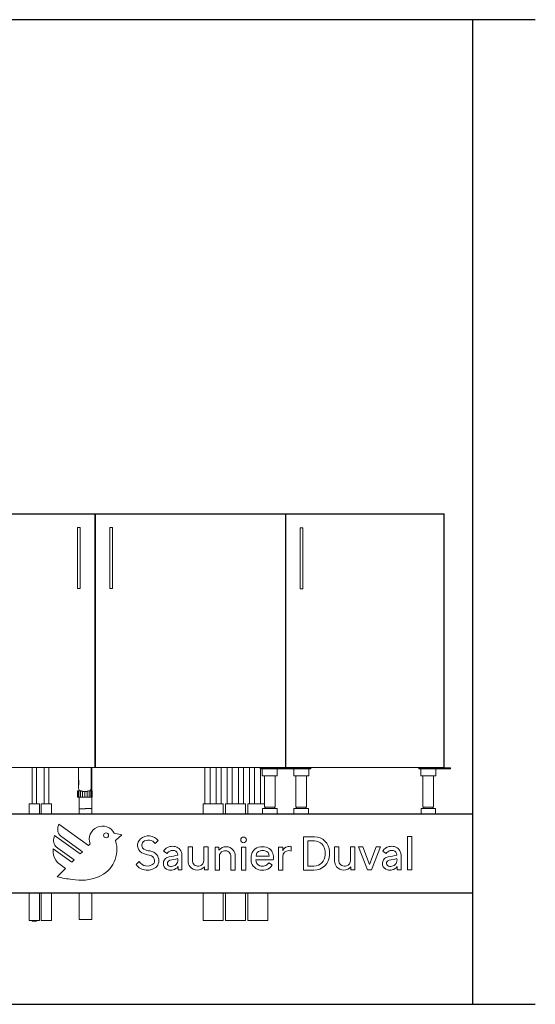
# Model space of a CAD drawing. Header units: millimetres. Extents: x -20716 to -17420, y -600 to 2500.
# Tile 14 of 14: x -19043 to -17420, y -600 to 2500. Entities that reach past the tile are written whole.
import ezdxf

# ---------------------------------------------------------------- set-up
doc = ezdxf.new("R2010")
doc.units = ezdxf.units.MM
for name, color, linetype, lineweight in [('A-FLOR', 192, 'Continuous', 25), ('A-GENM', 13, 'Continuous', 18), ('A-WALL', 113, 'Continuous', 25), ('G-IMPT', 8, 'Continuous', 18), ('I-FURN', 30, 'Continuous', 18), ('M-EQPM', 50, 'Continuous', 18), ('P-PIPE', 3, 'Continuous', 18)]:
    doc.layers.add(name, color=color, linetype=linetype, lineweight=lineweight)

# ---------------------------------------------------------------- blocks, each defined once
blk = doc.blocks.new('Raccordement sur Siphon avec syphon - Raccordement sur Siphon avec syphon-530313-Coupe vue face')
at = {"layer": 'P-PIPE'}
for p, q in [((-18857.9, 145.2), (-18857.9, 105.3)), ((-18817.9, 105.3), (-18817.9, 145.2)), ((-18817, 105.3), (-18817, 145.2)), ((-18816, 72.3), (-18816, 145.2)), ((-18860.4, 72.3), (-18859.4, 72.3)), ((-18860.4, 52.3), (-18860.4, 72.3)), ((-18859.4, 72.3), (-18856.3, 72.3)), ((-18859.4, 52.3), (-18859.4, 72.3)), ((-18856.3, 72.3), (-18851.3, 72.3)), ((-18856.3, 52.3), (-18856.3, 72.3)), ((-18856, 75.6), (-18856, 72.3)), ((-18851.3, 72.3), (-18850.3, 72.3)), ((-18851.3, 52.3), (-18851.3, 72.3)), ((-18845, 52.3), (-18845, 70.4)), ((-18837.9, 52.3), (-18837.9, 69.6)), ((-18830.8, 52.3), (-18830.8, 70.4)), ((-18825.4, 72.3), (-18824.3, 72.3)), ((-18824.3, 72.3), (-18819.1, 72.3)), ((-18824.3, 52.3), (-18824.3, 72.3)), ((-18819.1, 72.3), (-18815.7, 72.3)), ((-18819.1, 52.3), (-18819.1, 72.3)), ((-18815.7, 72.3), (-18814.4, 72.3)), ((-18815.7, 52.3), (-18815.7, 72.3)), ((-18814.4, 52.3), (-18814.4, 72.3)), ((-18859.4, 52.3), (-18860.4, 52.3)), ((-18856.3, 52.3), (-18859.4, 52.3)), ((-18851.3, 52.3), (-18856.3, 52.3)), ((-18856, 52.3), (-18856, 15.3)), ((-18845, 52.3), (-18851.3, 52.3)), ((-18837.9, 52.3), (-18845, 52.3)), ((-18830.8, 52.3), (-18837.9, 52.3)), ((-18824.3, 52.3), (-18830.8, 52.3)), ((-18819.1, 52.3), (-18824.3, 52.3)), ((-18815.7, 52.3), (-18819.1, 52.3)), ((-18816, 15.3), (-18816, 52.3)), ((-18814.4, 52.3), (-18815.7, 52.3)), ((-18856, 15.3), (-18840.8, 15.3)), ((-18840.7, 15.3), (-18836.4, 15.3)), ((-18836.4, 15.3), (-18836.2, 15.3))]:
    blk.add_line(p, q, dxfattribs=at)
at = {"layer": 'P-PIPE', "flags": 128}
for points in [[(-18854.4, 72.3), (-18856.7, 77.4), (-18857.1, 79.4), (-18857.3, 80.4), (-18857.4, 81.1), (-18857.5, 81.7), (-18857.5, 82.2), (-18857.5, 82.6), (-18857.6, 83.1), (-18857.6, 83.5), (-18857.6, 84), (-18857.6, 84.5), (-18857.6, 85), (-18857.7, 85.5), (-18857.7, 86), (-18857.7, 86.6), (-18857.7, 87.2), (-18857.7, 87.8), (-18857.7, 88.5), (-18857.7, 89.1), (-18857.8, 89.8), (-18857.8, 90.5), (-18857.8, 91.3), (-18857.8, 92), (-18857.8, 92.8), (-18857.8, 93.6), (-18857.8, 94.4), (-18857.8, 95.2), (-18857.8, 96), (-18857.9, 96.9), (-18857.9, 97.7), (-18857.9, 98.6), (-18857.9, 99.5), (-18857.9, 100.4), (-18857.9, 101.3), (-18857.9, 102.2), (-18857.9, 103.1), (-18857.9, 104), (-18857.9, 104.9), (-18857.9, 105.3)], [(-18857.2, 85.1), (-18857.2, 85.2), (-18857.2, 85.3), (-18857.2, 85.5), (-18857.2, 85.7), (-18857.2, 86), (-18857.2, 86.4), (-18857.2, 86.8), (-18857.2, 87.2), (-18857.1, 87.7), (-18857.1, 88.2), (-18857.1, 88.7), (-18857.1, 89.3), (-18857.1, 89.8), (-18857.1, 90.5), (-18857.1, 91.1), (-18857, 91.8), (-18857, 92.5), (-18857, 93.2), (-18857, 93.9), (-18857, 94.7), (-18857, 95.5), (-18857, 96.2), (-18857, 97.1), (-18857, 97.9), (-18857, 98.7), (-18857, 99.6), (-18857, 100.4), (-18857, 101.3), (-18857, 102.1), (-18857, 103), (-18857, 103.9), (-18857, 104.8), (-18857, 105.3)], [(-18820.4, 72.3), (-18818.1, 77.4), (-18817.7, 79.4), (-18817.5, 80.4), (-18817.4, 81.1), (-18817.4, 81.7), (-18817.3, 82.2), (-18817.3, 82.6), (-18817.3, 83.1), (-18817.3, 83.5), (-18817.2, 84), (-18817.2, 84.5), (-18817.2, 85), (-18817.2, 85.5), (-18817.2, 86), (-18817.2, 86.6), (-18817.1, 87.2), (-18817.1, 87.8), (-18817.1, 88.5), (-18817.1, 89.1), (-18817.1, 89.8), (-18817.1, 90.5), (-18817.1, 91.3), (-18817, 92), (-18817, 92.8), (-18817, 93.6), (-18817, 94.4), (-18817, 95.2), (-18817, 96), (-18817, 96.9), (-18817, 97.7), (-18817, 98.6), (-18817, 99.5), (-18817, 100.4), (-18817, 101.3), (-18817, 102.2), (-18817, 103.1), (-18817, 104), (-18817, 104.9), (-18817, 105.3)], [(-18817.6, 85.1), (-18817.6, 85.2), (-18817.6, 85.3), (-18817.6, 85.5), (-18817.6, 85.7), (-18817.6, 86), (-18817.7, 86.4), (-18817.7, 86.8), (-18817.7, 87.2), (-18817.7, 87.7), (-18817.7, 88.2), (-18817.7, 88.7), (-18817.7, 89.3), (-18817.8, 89.8), (-18817.8, 90.5), (-18817.8, 91.1), (-18817.8, 91.8), (-18817.8, 92.5), (-18817.8, 93.2), (-18817.8, 93.9), (-18817.8, 94.7), (-18817.8, 95.5), (-18817.8, 96.2), (-18817.9, 97.1), (-18817.9, 97.9), (-18817.9, 98.7), (-18817.9, 99.6), (-18817.9, 100.4), (-18817.9, 101.3), (-18817.9, 102.1), (-18817.9, 103), (-18817.9, 103.9), (-18817.9, 104.8), (-18817.9, 105.3)]]:
    blk.add_lwpolyline(points, dxfattribs=at)
at = {"layer": 'P-PIPE'}
for points in [[(-18845, 70.4), (-18845.9, 70.5), (-18847.7, 71), (-18849.4, 71.8), (-18850.3, 72.3)], [(-18837.9, 69.6), (-18839.1, 69.5), (-18841.5, 69.5), (-18843.8, 70), (-18845, 70.4)], [(-18830.8, 70.4), (-18831.9, 70), (-18834.3, 69.5), (-18836.7, 69.5), (-18837.9, 69.6)], [(-18825.4, 72.3), (-18826.2, 71.8), (-18828, 71), (-18829.8, 70.5), (-18830.8, 70.4)]]:
    blk.add_open_spline(points, degree=3, dxfattribs=at)
blk = doc.blocks.new('Logo_Geometry_SD_3Dx10- - Mur_horizontal-V1-Coupe vue face')
at = {"layer": 'M-EQPM'}
for p, q in [((-18919.7, -32.9), (-18922.2, -42.2)), ((-18826.6, -100.5), (-18919.7, -32.9)), ((-18720.8, -66.2), (-18745.5, -61.3)), ((-18932.8, -68.2), (-18935.3, -77.6)), ((-18852.6, -126.5), (-18932.8, -68.2)), ((-18909.8, -72.7), (-18845.5, -119.5)), ((-18741.2, -84.6), (-18720.8, -66.2)), ((-18616.7, -94.1), (-18607.2, -84.6)), ((-18115.1, -72.2), (-18149.2, -72.2)), ((-18149.2, -72.2), (-18149.2, -177.8)), ((-18136, -164.6), (-18136, -85.4)), ((-18136, -85.4), (-18115.1, -85.4)), ((-17822.3, -71.8), (-17822.3, -176.5)), ((-17808.6, -71.8), (-17822.3, -71.8)), ((-17808.6, -176.5), (-17808.6, -71.8)), ((-18937, -110), (-18937, -122)), ((-18878.5, -152.5), (-18937, -110)), ((-18923, -108.1), (-18871.5, -145.5)), ((-18845.5, -119.5), (-18852.6, -126.5)), ((-18821, -94.9), (-18826.6, -100.5)), ((-18589.6, -117.6), (-18578.8, -125.2)), ((-18512.8, -103.9), (-18512.8, -149)), ((-18499.2, -103.9), (-18512.8, -103.9)), ((-18499.2, -150.7), (-18499.2, -103.9)), ((-18449.2, -103.9), (-18462.8, -103.9)), ((-18462.8, -103.9), (-18462.8, -147.3)), ((-18449.2, -176.5), (-18449.2, -103.9)), ((-18415.8, -105.2), (-18427.9, -105.2)), ((-18427.9, -105.2), (-18427.9, -177.8)), ((-18415.8, -114.7), (-18415.8, -105.2)), ((-18344.9, -105.2), (-18344.9, -177.8)), ((-18331.3, -105.2), (-18344.9, -105.2)), ((-18331.3, -177.8), (-18331.3, -105.2)), ((-18228.1, -105.2), (-18228.1, -177.8)), ((-18214.5, -105.2), (-18228.1, -105.2)), ((-18214.5, -116.2), (-18214.5, -105.2)), ((-18188.1, -117.3), (-18188.1, -102.7)), ((-18081.2, -119.4), (-18081.2, -129.4)), ((-18068, -129.4), (-18068, -119.4)), ((-18051.5, -103.9), (-18051.5, -149)), ((-18037.9, -103.9), (-18051.5, -103.9)), ((-18037.9, -150.7), (-18037.9, -103.9)), ((-17987.9, -103.9), (-18001.5, -103.9)), ((-18001.5, -103.9), (-18001.5, -147.3)), ((-17987.9, -176.5), (-17987.9, -103.9)), ((-17963.1, -103.9), (-17976, -103.9)), ((-17976, -103.9), (-17948.2, -176.5)), ((-17941.7, -159.6), (-17963.1, -103.9)), ((-17920.3, -103.9), (-17941.7, -159.6)), ((-17935.2, -176.5), (-17907.3, -103.9)), ((-17907.3, -103.9), (-17920.3, -103.9)), ((-17899.9, -117.6), (-17889, -125.2)), ((-18923.7, -153.4), (-18898.3, -171.9)), ((-18871.5, -145.5), (-18878.5, -152.5)), ((-18666.8, -150.7), (-18676.3, -160.2)), ((-18532, -176.5), (-18532, -130.1)), ((-18532, -130.1), (-18532, -176.5)), ((-18414.3, -177.8), (-18414.3, -134.4)), ((-18377.9, -131), (-18377.9, -177.8)), ((-18364.3, -177.8), (-18364.3, -132.7)), ((-18299.7, -145.4), (-18244.7, -145.4)), ((-18257.9, -133.5), (-18298.7, -133.5)), ((-18247.6, -161), (-18258.9, -154.2)), ((-18214.5, -177.8), (-18214.5, -134.5)), ((-17842.2, -176.5), (-17842.2, -130.1)), ((-17842.2, -130.1), (-17842.2, -176.5)), ((-18898.3, -171.9), (-18924.7, -198.2)), ((-18544, -166.2), (-18544, -176.5)), ((-18544, -176.5), (-18532, -176.5)), ((-18461.3, -166.9), (-18461.3, -176.5)), ((-18461.3, -176.5), (-18449.2, -176.5)), ((-18427.9, -177.8), (-18414.3, -177.8)), ((-18377.9, -177.8), (-18364.3, -177.8)), ((-18344.9, -177.8), (-18331.3, -177.8)), ((-18228.1, -177.8), (-18214.5, -177.8)), ((-18149.2, -177.8), (-18116.4, -177.8)), ((-18116.4, -164.6), (-18136, -164.6)), ((-18000, -166.9), (-18000, -176.5)), ((-18000, -176.5), (-17987.9, -176.5)), ((-17948.2, -176.5), (-17935.2, -176.5)), ((-17854.3, -166.2), (-17854.3, -176.5)), ((-17854.3, -176.5), (-17842.2, -176.5)), ((-17822.3, -176.5), (-17808.6, -176.5))]:
    blk.add_line(p, q, dxfattribs=at)
for centre, radius, start, end in [((-18895.7, -49.3), 27.4, 165, 239), ((-18782.3, -80.3), 41.4, 27.2922, 200.7078), ((-18770.8, -67.9), 7.8, 0, 180), ((-18908.9, -84.6), 27.4, 165, 239), ((-18830.3, -112.4), 93.4, 292.6291, 17.3709), ((-18770.8, -67.9), 7.8, 180, 0), ((-18644.6, -99.3), 27.1, 131.7193, 239.9891), ((-18637.4, -107.3), 37.8, 36.9059, 131.7193), ((-18644.6, -99.3), 13.9, 131.7193, 239.9891), ((-18637.4, -107.3), 24.6, 32.5047, 131.7193), ((-18338.1, -82.2), 8.91, 0, 180), ((-18338.1, -82.2), 8.91, 180, 360), ((-18115.1, -119.4), 47.1, 360, 90), ((-18115.1, -119.4), 33.9, 0, 90), ((-18893.5, -122), 43.6, 180, 226), ((-18628.6, -71.7), 59, 239.9891, 264.0109), ((-18628.6, -71.7), 45.8, 239.9891, 264.0109), ((-18636.8, -149.6), 32.6, 37.9891, 84.0109), ((-18563.5, -133.3), 30.5, 101.7513, 149.01), ((-18563.5, -133.3), 17.3, 101.7513, 152.0772), ((-18561.5, -142.9), 40.4, 77.8004, 101.7513), ((-18561.5, -142.9), 27.2, 78.2487, 101.7513), ((-18559.5, -130.1), 14.3, 0, 75.3178), ((-18559.5, -130.1), 27.5, 0, 76.0682), ((-18393.1, -133), 29.1, 38.8689, 141.1311), ((-18396.3, -134.4), 18, 109.0121, 180), ((-18396.1, -135), 18.6, 12.5226, 109.0121), ((-18393.4, -132.7), 29.1, 0, 38.1042), ((-18277.7, -138.4), 36.6, 148.2144, 170.7606), ((-18282.2, -135.5), 31.3, 106.292, 148.3976), ((-18281.5, -133.1), 17.2, 102.6676, 181.3951), ((-18278.9, -158.3), 54.2, 77.6674, 102.8154), ((-18278.1, -156.4), 40.7, 79.8984, 100.1151), ((-18273.4, -131.8), 15.6, 353.5753, 81.0206), ((-18272.8, -132.8), 28, 33.3515, 78.6796), ((-18289.8, -139.6), 46, 7.8164, 28.7851), ((-18196, -123), 19.7, 103.8963, 160.0478), ((-18195.9, -134.5), 18.6, 90, 180), ((-18190.7, -144.5), 41.9, 86.4821, 103.8963), ((-18195.9, -138.8), 22.8, 70, 90), ((-17873.7, -133.3), 30.5, 101.7513, 149.01), ((-17873.7, -133.3), 17.3, 101.7513, 152.0772), ((-17871.7, -142.9), 40.4, 77.8004, 101.7513), ((-17871.7, -142.9), 27.2, 78.2487, 101.7513), ((-17869.8, -130.1), 14.3, 0, 75.3178), ((-17869.8, -130.1), 27.5, 0, 76.0682), ((-18641.1, -134.3), 30.4, 212.5827, 311.5566), ((-18636.8, -149.6), 19.4, 37.9891, 84.0109), ((-18634.4, -147.8), 16.4, 325.2501, 37.9891), ((-18634.4, -147.8), 29.6, 322.0109, 37.9891), ((-18569.5, -156.7), 21, 132.2855, 255.1145), ((-18569.5, -156.7), 21, 97.3656, 132.2855), ((-18568.3, -156.1), 9.62, 98.7109, 269.2891), ((-18594, 33.1), 170.3, 277.3656, 286.6344), ((-18605.6, 87.1), 236.4, 278.7109, 284.8276), ((-18567.4, -145.9), 22.7, 330.2518, 11.1415), ((-18483.7, -149), 29.1, 180, 218.1042), ((-18481, -146.7), 18.6, 192.5226, 289.0121), ((-18480.8, -147.3), 18, 289.0121, 0), ((-18254.1, -142.5), 60.5, 170.5115, 181.9166), ((-18281.3, -144.5), 33.3, 180, 254.9023), ((-18278.3, -144.1), 21.5, 183.5144, 247.3394), ((-18277.4, -143.1), 21.6, 285.0977, 328.9023), ((-18266.8, -138.4), 23.2, 342.546, 12.769), ((-18116.4, -129.4), 48.4, 270, 360), ((-18116.4, -129.4), 35.2, 270, 0), ((-18022.4, -149), 29.1, 180, 218.1042), ((-18019.7, -146.7), 18.6, 192.5226, 289.0121), ((-18019.5, -147.3), 18, 289.0121, 0), ((-17879.8, -156.7), 21, 132.2855, 255.1145), ((-17879.8, -156.7), 21, 97.3656, 132.2855), ((-17878.6, -156.1), 9.62, 98.7109, 269.2891), ((-17904.3, 33.1), 170.3, 277.3656, 286.6344), ((-17915.8, 87.1), 236.4, 278.7109, 284.8276), ((-17877.6, -145.9), 22.7, 330.2518, 11.1415), ((-18641.1, -134.3), 43.6, 216.3739, 313.5129), ((-18567.4, -148.9), 29.1, 255.1145, 284.8855), ((-18568, -131.4), 34.4, 269.2891, 294.9071), ((-18567.4, -148.9), 29.1, 284.8855, 323.6996), ((-18559.1, -150.6), 13.2, 294.9071, 330.2518), ((-18483.9, -148.6), 29.1, 218.8689, 321.1311), ((-18279.2, -136.4), 41.6, 254.9023, 285.0977), ((-18279.2, -136.4), 28.4, 254.9023, 285.0977), ((-18277.4, -143.1), 34.8, 285.0977, 328.9023), ((-18022.7, -148.6), 29.1, 218.8689, 321.1311), ((-17877.7, -148.9), 29.1, 255.1145, 284.8855), ((-17878.3, -131.4), 34.4, 269.2891, 294.9071), ((-17877.7, -148.9), 29.1, 284.8855, 323.6996), ((-17869.4, -150.6), 13.2, 294.9071, 330.2518), ((-18845.5, 102.1), 310.6, 255.2351, 264.0981), ((-18849.4, -66.5), 143.1, 258.7177, 292.6291)]:
    blk.add_arc(centre, radius, start, end, dxfattribs=at)
blk = doc.blocks.new('Kitchen_Cabinets_FINSA_Pro-Base-Sink-unit-1200-blanc - Opening Type - _Two hinged doors_ Height - _800 mm_-1380536-Coupe vue face')
at = {"layer": 'G-IMPT'}
for p, q in [((-19379, 141), (-19379, 119)), ((-19379, 141), (-19379, 119)), ((-19332, 119), (-19332, 141)), ((-19332, 119), (-19332, 141)), ((-19325.5, 141), (-19325.5, 145)), ((-18285.5, 145), (-18285.5, 141)), ((-18279, 141), (-18279, 119)), ((-18279, 141), (-18279, 119)), ((-18232, 119), (-18232, 141)), ((-18232, 119), (-18232, 141)), ((-19372.2, 119), (-19372.2, 90.1)), ((-19372.2, 119), (-19372.2, 21)), ((-19338.7, 90.1), (-19338.7, 119)), ((-19338.7, 21), (-19338.7, 119)), ((-18272.2, 119), (-18272.2, 90.1)), ((-18272.2, 119), (-18272.2, 21)), ((-18238.7, 90.1), (-18238.7, 119)), ((-18238.7, 21), (-18238.7, 119)), ((-19372.2, 55.8), (-19372.2, 21)), ((-19338.7, 21), (-19338.7, 55.8)), ((-18272.2, 55.8), (-18272.2, 21)), ((-18238.7, 21), (-18238.7, 55.8)), ((-19378.5, 17), (-19378.5, 1)), ((-19370, 21), (-19370, 17)), ((-19341, 17), (-19341, 21)), ((-19332.5, 1), (-19332.5, 17)), ((-18278.5, 17), (-18278.5, 0)), ((-18270, 21), (-18270, 17)), ((-18241, 17), (-18241, 21)), ((-18232.5, 0), (-18232.5, 17))]:
    blk.add_line(p, q, dxfattribs=at)
at = {"layer": 'G-IMPT', "flags": 128}
for points in [[(-18860.4, 872.2), (-18860.4, 873.5), (-18860.4, 874.8), (-18860.4, 876), (-18860.4, 877.2), (-18860.4, 878.1), (-18860.4, 878.9), (-18860.4, 879.1)], [(-18852.4, 879.1), (-18852.4, 878.9), (-18852.4, 878.1), (-18852.4, 877.2), (-18852.4, 876), (-18852.4, 874.8), (-18852.4, 873.5), (-18852.4, 872.2)], [(-18758.6, 872.2), (-18758.6, 873.5), (-18758.6, 874.8), (-18758.6, 876), (-18758.6, 877.2), (-18758.6, 878.1), (-18758.6, 878.9), (-18758.6, 879.1)], [(-18750.6, 879.1), (-18750.6, 878.9), (-18750.6, 878.1), (-18750.6, 877.2), (-18750.6, 876), (-18750.6, 874.8), (-18750.6, 873.5), (-18750.6, 872.2)], [(-18860.4, 730.4), (-18860.4, 730.6), (-18860.4, 731.4), (-18860.4, 732.3), (-18860.4, 733.5), (-18860.4, 734.7), (-18860.4, 736), (-18860.4, 737.2)], [(-18852.4, 737.2), (-18852.4, 736), (-18852.4, 734.7), (-18852.4, 733.5), (-18852.4, 732.3), (-18852.4, 731.4), (-18852.4, 730.6), (-18852.4, 730.4)], [(-18758.6, 730.4), (-18758.6, 730.6), (-18758.6, 731.4), (-18758.6, 732.3), (-18758.6, 733.5), (-18758.6, 734.7), (-18758.6, 736), (-18758.6, 737.2)], [(-18750.6, 737.2), (-18750.6, 736), (-18750.6, 734.7), (-18750.6, 733.5), (-18750.6, 732.3), (-18750.6, 731.4), (-18750.6, 730.6), (-18750.6, 730.4)]]:
    blk.add_lwpolyline(points, dxfattribs=at)
at = {"layer": 'I-FURN'}
for p, q in [((-19405.5, 144.7), (-19405.5, 944.7)), ((-19389.5, 944.7), (-19405.5, 944.7)), ((-19404.6, 145.7), (-19404.6, 943.7)), ((-18806.6, 943.7), (-19404.6, 943.7)), ((-19389.5, 944.7), (-19389.5, 943.7)), ((-19379.5, 944.1), (-19389.5, 944.1)), ((-19379.5, 943.7), (-19379.5, 944.2)), ((-18231.5, 944.2), (-19379.5, 944.2)), ((-18806.6, 943.7), (-18806.6, 145.7)), ((-18804.4, 145.7), (-18804.4, 943.7)), ((-18206.4, 943.7), (-18804.4, 943.7)), ((-18231.5, 944.2), (-18231.5, 943.7)), ((-18221.5, 944.1), (-18231.5, 944.1)), ((-18221.5, 943.7), (-18221.5, 944.7)), ((-18205.5, 944.7), (-18221.5, 944.7)), ((-18206.4, 943.7), (-18206.4, 145.7)), ((-18205.5, 944.7), (-18205.5, 144.7)), ((-18852.4, 900.7), (-18860.4, 900.7)), ((-18860.4, 900.7), (-18860.4, 708.7)), ((-18852.4, 708.7), (-18852.4, 900.7)), ((-18806.6, 928.2), (-18804.4, 928.2)), ((-18750.6, 900.7), (-18758.6, 900.7)), ((-18758.6, 900.7), (-18758.6, 708.7)), ((-18750.6, 708.7), (-18750.6, 900.7)), ((-18860.4, 708.7), (-18852.4, 708.7)), ((-18758.6, 708.7), (-18750.6, 708.7)), ((-18804.4, 376.7), (-18806.6, 376.7)), ((-18806.6, 163.7), (-18804.4, 163.7)), ((-18804.4, 161.2), (-18806.6, 161.2)), ((-19405.5, 144.7), (-19389.5, 144.7)), ((-19404.6, 145.7), (-18806.6, 145.7)), ((-19400.9, 141), (-19371.6, 141)), ((-19389.5, 145.7), (-19389.5, 144.7)), ((-19389.5, 145.2), (-18221.5, 145.2)), ((-19371.6, 145), (-19389.5, 145)), ((-19371.6, 145), (-19325.5, 145)), ((-19325.5, 141), (-19371.6, 141)), ((-19325.5, 145), (-19325.5, 145)), ((-19325.5, 141), (-19325.5, 141)), ((-18804.4, 145.7), (-18206.4, 145.7)), ((-18285.5, 145), (-18285.5, 145)), ((-18285.5, 145), (-18239.4, 145)), ((-18285.5, 141), (-18285.5, 141)), ((-18239.4, 141), (-18285.5, 141)), ((-18221.5, 145), (-18239.4, 145)), ((-18239.4, 141), (-18206, 141)), ((-18221.5, 144.7), (-18221.5, 145.7)), ((-18221.5, 144.7), (-18205.5, 144.7)), ((-19379, 119), (-19378.9, 119)), ((-19379, 119), (-19377.6, 119)), ((-19332, 119), (-19377.6, 119)), ((-19332, 119), (-19332.1, 119)), ((-18278.9, 119), (-18279, 119)), ((-18233.4, 119), (-18279, 119)), ((-18233.4, 119), (-18232, 119)), ((-18232.1, 119), (-18232, 119)), ((-19378.5, 17), (-19378.5, 17)), ((-19335, 17), (-19378.5, 17)), ((-19372.2, 21), (-19372.1, 21)), ((-19372.2, 21), (-19357.3, 21)), ((-19338.7, 21), (-19357.3, 21)), ((-19338.7, 21), (-19338.8, 21)), ((-19335, 17), (-19332.5, 17)), ((-19332.5, 17), (-19332.5, 17)), ((-18278.5, 17), (-18278.5, 17)), ((-18278.5, 17), (-18276, 17)), ((-18232.5, 17), (-18276, 17)), ((-18272.1, 21), (-18272.2, 21)), ((-18253.6, 21), (-18272.2, 21)), ((-18253.6, 21), (-18238.7, 21)), ((-18238.8, 21), (-18238.7, 21)), ((-18232.5, 17), (-18232.5, 17))]:
    blk.add_line(p, q, dxfattribs=at)
blk = doc.blocks.new('Kitchen_Cabinets_FINSA_Pro-Base-unit-500_blanc - Opening Type - _One right hinged door_ Height - _800 mm_-1383544-Coupe vue face')
at = {"layer": 'G-IMPT'}
for p, q in [((-18180, 141), (-18180, 119)), ((-18180, 141), (-18180, 119)), ((-18133, 119), (-18133, 141)), ((-18133, 119), (-18133, 141)), ((-18126.5, 141), (-18126.5, 145)), ((-17786.5, 145), (-17786.5, 141)), ((-17780, 141), (-17780, 119)), ((-17780, 141), (-17780, 119)), ((-17733, 119), (-17733, 141)), ((-17733, 119), (-17733, 141)), ((-18173.3, 119), (-18173.3, 90.1)), ((-18173.3, 119), (-18173.3, 21)), ((-18139.8, 90.1), (-18139.8, 119)), ((-18139.8, 21), (-18139.8, 119)), ((-17773.3, 119), (-17773.3, 21)), ((-17773.3, 119), (-17773.3, 90.1)), ((-17739.8, 21), (-17739.8, 119)), ((-17739.8, 90.1), (-17739.8, 119)), ((-18173.3, 55.8), (-18173.3, 21)), ((-18139.8, 21), (-18139.8, 55.8)), ((-17773.3, 55.8), (-17773.3, 21)), ((-17739.8, 21), (-17739.8, 55.8)), ((-18179.5, 17), (-18179.5, 0)), ((-18171, 21), (-18171, 17)), ((-18142, 17), (-18142, 21)), ((-18133.5, 0), (-18133.5, 17)), ((-17779.5, 17), (-17779.5, 0)), ((-17771, 21), (-17771, 17)), ((-17742, 17), (-17742, 21)), ((-17733.5, 0), (-17733.5, 17))]:
    blk.add_line(p, q, dxfattribs=at)
at = {"layer": 'G-IMPT', "flags": 128}
for points in [[(-18159.4, 872.1), (-18159.4, 873.4), (-18159.4, 874.7), (-18159.4, 875.9), (-18159.4, 877), (-18159.4, 878), (-18159.4, 878.8), (-18159.4, 879)], [(-18151.4, 879), (-18151.4, 878.8), (-18151.4, 878), (-18151.4, 877), (-18151.4, 875.9), (-18151.4, 874.7), (-18151.4, 873.4), (-18151.4, 872.1)], [(-18159.4, 730.3), (-18159.4, 730.4), (-18159.4, 731.2), (-18159.4, 732.2), (-18159.4, 733.3), (-18159.4, 734.5), (-18159.4, 735.8), (-18159.4, 737.1)], [(-18151.4, 737.1), (-18151.4, 735.8), (-18151.4, 734.5), (-18151.4, 733.3), (-18151.4, 732.2), (-18151.4, 731.2), (-18151.4, 730.4), (-18151.4, 730.3)]]:
    blk.add_lwpolyline(points, dxfattribs=at)
at = {"layer": 'I-FURN'}
for p, q in [((-18206.5, 943.7), (-18206.5, 944.7)), ((-18190.5, 944.7), (-18206.5, 944.7)), ((-18205.3, 145.9), (-18205.3, 943.6)), ((-17707.5, 943.6), (-18205.3, 943.6)), ((-18190.5, 944.7), (-18190.5, 943.6)), ((-17722.5, 944.2), (-18190.5, 944.2)), ((-17722.5, 943.6), (-17722.5, 944.7)), ((-17706.5, 944.7), (-17722.5, 944.7)), ((-17707.5, 943.6), (-17707.5, 145.9)), ((-17706.5, 944.7), (-17706.5, 144.7)), ((-18151.4, 900.6), (-18159.4, 900.6)), ((-18159.4, 900.6), (-18159.4, 708.6)), ((-18151.4, 708.6), (-18151.4, 900.6)), ((-18159.4, 708.6), (-18151.4, 708.6)), ((-18206.5, 144.7), (-18206.5, 145.7)), ((-18206.5, 144.7), (-18190.5, 144.7)), ((-18206, 141), (-18172.6, 141)), ((-18205.3, 145.9), (-17707.5, 145.9)), ((-18190.5, 145.9), (-18190.5, 144.7)), ((-18190.5, 145.2), (-17722.5, 145.2)), ((-18172.6, 145), (-18190.5, 145)), ((-18172.6, 145), (-18126.5, 145)), ((-18126.5, 141), (-18172.6, 141)), ((-18126.6, 145), (-18126.5, 145)), ((-18126.5, 141), (-18126.6, 141)), ((-17786.5, 145), (-17740.5, 145)), ((-17786.5, 145), (-17786.5, 145)), ((-17740.5, 141), (-17786.5, 141)), ((-17786.5, 141), (-17786.5, 141)), ((-17722.5, 145), (-17740.5, 145)), ((-17740.5, 141), (-17687.1, 141)), ((-17722.5, 144.7), (-17722.5, 145.9)), ((-17722.5, 144.7), (-17706.5, 144.7)), ((-17687.1, 145), (-17706.5, 145)), ((-17687.1, 141), (-17687.1, 145)), ((-18180, 119), (-18180, 119)), ((-18180, 119), (-18178.7, 119)), ((-18133, 119), (-18178.7, 119)), ((-18133, 119), (-18133.1, 119)), ((-17734.4, 119), (-17780, 119)), ((-17780, 119), (-17780, 119)), ((-17734.4, 119), (-17733, 119)), ((-17733.1, 119), (-17733, 119)), ((-18179.5, 17), (-18179.5, 17)), ((-18136, 17), (-18179.5, 17)), ((-18173.3, 21), (-18173.2, 21)), ((-18173.3, 21), (-18158.4, 21)), ((-18139.8, 21), (-18158.4, 21)), ((-18139.8, 21), (-18139.9, 21)), ((-18136, 17), (-18133.5, 17)), ((-18133.6, 17), (-18133.5, 17)), ((-17779.5, 17), (-17777, 17)), ((-17779.5, 17), (-17779.5, 17)), ((-17733.5, 17), (-17777, 17)), ((-17754.7, 21), (-17773.3, 21)), ((-17773.2, 21), (-17773.3, 21)), ((-17754.7, 21), (-17739.8, 21)), ((-17739.9, 21), (-17739.8, 21)), ((-17733.5, 17), (-17733.6, 17))]:
    blk.add_line(p, q, dxfattribs=at)

msp = doc.modelspace()

# ---------------------------------------------------------------- linework, layer by layer
at = {"layer": 'A-FLOR'}
for p, q in [((-20615.5, 0), (-17616.5, 0)), ((-17616.5, -250), (-20615.5, -250))]:
    msp.add_line(p, q, dxfattribs=at)
at = {"layer": 'A-WALL'}
for p, q in [((-17419.7, 2500), (-20716.3, 2500)), ((-17616.5, -600), (-17616.5, 2500)), ((-20716.3, -600), (-17419.7, -600))]:
    msp.add_line(p, q, dxfattribs=at)
at = {"layer": 'P-PIPE', "color": 1}
for p, q in [((-18804.4, 596.9), (-18806.6, 596.9)), ((-18806.6, 564.9), (-18804.4, 564.9)), ((-19003.5, 145.2), (-19003.5, 31.7)), ((-18989.5, 31.7), (-18989.5, 145.2)), ((-18965.5, 145.2), (-18965.5, 31.7)), ((-18951.5, 31.7), (-18951.5, 145.2)), ((-19003.5, -336.5), (-19003.5, -338.1)), ((-19003.5, -338.1), (-18989.5, -338.1)), ((-18989.5, -338.1), (-18989.5, -336.5))]:
    msp.add_line(p, q, dxfattribs=at)
at = {"layer": 'P-PIPE', "color": 5}
for p, q in [((-18804.4, 486.6), (-18806.6, 486.6)), ((-18806.6, 454.6), (-18804.4, 454.6))]:
    msp.add_line(p, q, dxfattribs=at)
at = {"layer": 'P-PIPE'}
for p, q in [((-18459.5, 145.2), (-18459.5, 31.7)), ((-18443.5, 31.7), (-18443.5, 145.2)), ((-18424.5, 145.2), (-18424.5, 31.7)), ((-18408.5, 31.7), (-18408.5, 145.2)), ((-18389.5, 145.2), (-18389.5, 31.7)), ((-18373.5, 31.7), (-18373.5, 145.2)), ((-18354.4, 145.2), (-18354.4, 31.7)), ((-18338.4, 31.7), (-18338.4, 145.2)), ((-18319.4, 145.2), (-18319.4, 31.7)), ((-18303.4, 31.7), (-18303.4, 145.2)), ((-18284.3, 145.2), (-18284.3, 145)), ((-18284.3, 141), (-18284.3, 31.7)), ((-18268.3, 145), (-18268.3, 145.2)), ((-19012.9, 31.7), (-19012.9, 0)), ((-18980.9, 31.7), (-19012.9, 31.7)), ((-18980.9, 0), (-18980.9, 31.7)), ((-18974.9, 31.7), (-18974.9, 0)), ((-18942.9, 31.7), (-18974.9, 31.7)), ((-18942.9, 0), (-18942.9, 31.7)), ((-18465, 31.7), (-18465, 0)), ((-18402, 31.7), (-18465, 31.7)), ((-18402, 0), (-18402, 31.7)), ((-18395, 31.7), (-18395, 0)), ((-18332, 31.7), (-18395, 31.7)), ((-18332, 0), (-18332, 31.7)), ((-18325, 31.7), (-18325, 0)), ((-18272.1, 31.7), (-18325, 31.7)), ((-18855.5, 16.6), (-18855.5, 0)), ((-18815.5, 16.6), (-18836.3, 16.6)), ((-18815.5, 0), (-18815.5, 16.6)), ((-19012.9, -250), (-19012.9, -336.5)), ((-18980.9, -336.5), (-18980.9, -250)), ((-18974.9, -250), (-18974.9, -336.5)), ((-18942.9, -336.5), (-18942.9, -250)), ((-18855.5, -250), (-18855.5, -333.4)), ((-18815.5, -333.4), (-18815.5, -250)), ((-18465, -250), (-18465, -336.5)), ((-18402, -336.5), (-18402, -250)), ((-18395, -250), (-18395, -336.5)), ((-18332, -336.5), (-18332, -250)), ((-18325, -250), (-18325, -336.5)), ((-18262, -336.5), (-18262, -250)), ((-19012.9, -336.5), (-18980.9, -336.5)), ((-18974.9, -336.5), (-18942.9, -336.5)), ((-18855.5, -333.4), (-18815.5, -333.4)), ((-18465, -336.5), (-18402, -336.5)), ((-18395, -336.5), (-18332, -336.5)), ((-18325, -336.5), (-18262, -336.5))]:
    msp.add_line(p, q, dxfattribs=at)

# ---------------------------------------------------------------- block references
at = {"layer": 'A-GENM'}
msp.add_blockref('Logo_Geometry_SD_3Dx10- - Mur_horizontal-V1-Coupe vue face', (0, 0), dxfattribs=at)
at = {"layer": 'I-FURN'}
for name in ['Kitchen_Cabinets_FINSA_Pro-Base-Sink-unit-1200-blanc - Opening Type - _Two hinged doors_ Height - _800 mm_-1380536-Coupe vue face', 'Kitchen_Cabinets_FINSA_Pro-Base-unit-500_blanc - Opening Type - _One right hinged door_ Height - _800 mm_-1383544-Coupe vue face']:
    msp.add_blockref(name, (0, 0), dxfattribs=at)
at = {"layer": 'P-PIPE'}
msp.add_blockref('Raccordement sur Siphon avec syphon - Raccordement sur Siphon avec syphon-530313-Coupe vue face', (0, 0), dxfattribs=at)

doc.saveas('drawing.dxf')
